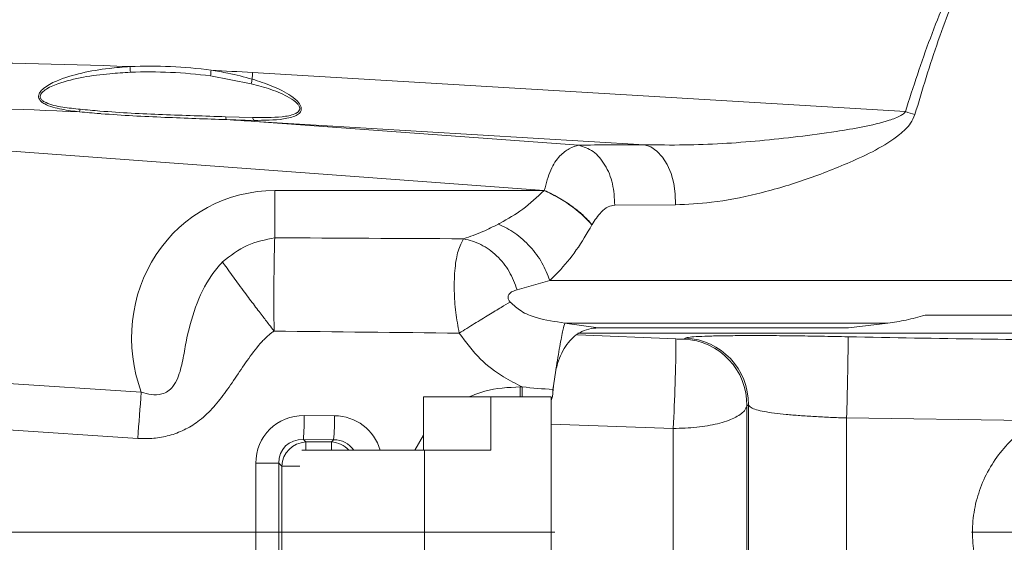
# Model space of a CAD drawing. Header units: millimetres. Extents: x 0 to 16820, y 0 to 11880.
# Tile 29 of 99: x 3788 to 3908, y 6329 to 6393. Entities that reach past the tile are written whole.
import ezdxf

# ---------------------------------------------------------------- set-up
doc = ezdxf.new("R2010")
doc.units = ezdxf.units.MM
doc.header["$LTSCALE"] = 20
doc.linetypes.add('CENTERX2', pattern=[20.32, 12.7, -2.54, 2.54, -2.54])
doc.styles.add('SLDTEXTSTYLE0', font='TXT', dxfattribs={"width": 0.605})
doc.dimstyles.new('SLDDIMSTYLE0', dxfattribs={"dimtxt": 140, "dimasz": 100, "dimexe": 0, "dimexo": 0.0625, "dimgap": 35, "dimtad": 1, "dimtoh": 1, "dimdec": 1, "dimrnd": 1e-09, "dimzin": 12, "dimdsep": 46, "dimtxsty": 'SLDTEXTSTYLE0', "dimsah": 1, "dimcen": 0, "dimadec": 0, "dimazin": 0, "dimtfac": 1, "dimtofl": 0, "dimtmove": 0, "dimatfit": 3, "dimfxl": 0, "dimfrac": 2, "dimtolj": 1, "dimtzin": 12, "dimarcsym": 0})
doc.dimstyles.new('SLDDIMSTYLE1', dxfattribs={"dimtxt": 140, "dimasz": 100, "dimexe": 0, "dimexo": 0.0625, "dimgap": 35, "dimtad": 1, "dimtoh": 1, "dimdec": 4, "dimlfac": 20, "dimzin": 12, "dimdsep": 46, "dimtxsty": 'SLDTEXTSTYLE0', "dimsah": 1, "dimcen": 0.09, "dimadec": 1, "dimazin": 0, "dimtfac": 1, "dimtofl": 0, "dimtmove": 0, "dimatfit": 3, "dimfxl": 0, "dimfrac": 2, "dimtolj": 1, "dimtzin": 12, "dimarcsym": 0})

# ---------------------------------------------------------------- blocks, each defined once
blk = doc.blocks.new('*D2')
at = {"color": 7, "linetype": 'Continuous', "lineweight": 0}
for q in [(3840.42, 7139.1), (2786.51, 6330.23)]:
    blk.add_line((3256.93, 6691.28), q, dxfattribs=at)
blk.add_solid([(3256.93, 6691.28), (3345.4, 6740.26), (3327.13, 6764.06)], dxfattribs=at)
at = {"color": 7, "linetype": 'Continuous', "lineweight": 0, "char_height": 140, "attachment_point": 1, "rotation": 37.5059, "style": 'SLDTEXTSTYLE0'}
for s, insert in [('593', (3451.28, 7067.26)), ('R', (3341.19, 6982.76))]:
    blk.add_mtext(s, dxfattribs=dict(at, insert=insert))
blk = doc.blocks.new('*D4')
at = {"color": 7, "linetype": 'Continuous', "lineweight": 0}
for p, q in [((1293.27, 6330.23), (473.82, 6330.23)), ((4279.76, 6330.23), (5099.21, 6330.23))]:
    blk.add_line(p, q, dxfattribs=at)
blk.add_arc((2786.51, 6330.23), 2282.69, 0, 180, dxfattribs=at)
for points in [[(503.82, 6330.23), (521, 6429.88), (491.01, 6430.54)], [(5069.21, 6330.23), (5082.02, 6430.54), (5052.02, 6429.88)]]:
    blk.add_solid(points, dxfattribs=at)
at = {"color": 7, "linetype": 'Continuous', "lineweight": 0, "char_height": 140, "attachment_point": 1, "style": 'SLDTEXTSTYLE0'}
for s, insert in [('180°', (2643.72, 8793.4)), ('+', (2531.48, 8793.4))]:
    blk.add_mtext(s, dxfattribs=dict(at, insert=insert))
blk = doc.blocks.new('*D5')
at = {"color": 7, "linetype": 'Continuous', "lineweight": 0}
for p, q in [((1293.27, 6330.23), (473.82, 6330.23)), ((4279.76, 6330.23), (5099.21, 6330.23))]:
    blk.add_line(p, q, dxfattribs=at)
blk.add_arc((2786.51, 6330.23), 2282.69, 180, 0, dxfattribs=at)
for points in [[(503.82, 6330.23), (491.01, 6229.93), (521, 6230.59)], [(5069.21, 6330.23), (5052.02, 6230.59), (5082.02, 6229.93)]]:
    blk.add_solid(points, dxfattribs=at)
at = {"color": 7, "linetype": 'Continuous', "lineweight": 0, "char_height": 140, "attachment_point": 1, "style": 'SLDTEXTSTYLE0'}
for s, insert in [('180°', (2619.58, 4228.01)), ('-', (2555.62, 4228.01))]:
    blk.add_mtext(s, dxfattribs=dict(at, insert=insert))

msp = doc.modelspace()

# ---------------------------------------------------------------- linework, layer by layer
at = {"color": 8, "linetype": 'Continuous', "lineweight": 0}
for p, q in [((3816.3005679, 6384.9645899), (3811.3406455, 6385.9096409)), ((3816.4573808, 6386.322877), (3896.0616657, 6381.5529574)), ((3813.1723021, 6380.9308167), (3816.4838706, 6380.826496)), ((3816.6386065, 6380.4886962), (3813.3005949, 6380.5760078)), ((3864.2332386, 6377.5132928), (3816.7205939, 6380.3602689)), ((3816.7205939, 6380.3602689), (3856.2250456, 6377.4627301)), ((3852.0349898, 6371.9467311), (3754.7737229, 6379.0805675)), ((3819.1653142, 6371.9244326), (3852.0222315, 6371.9244326)), ((3819.1653142, 6366.1646118), (3819.1653142, 6371.9244326)), ((3868.0302084, 6370.190565), (3860.6156831, 6370.1400023)), ((3857.8533453, 6367.772271), (3857.8415841, 6367.7499724)), ((3852.7003491, 6360.9440322), (3848.7317958, 6359.7892669)), ((3852.7003491, 6360.9440322), (4009.2823417, 6360.9440322)), ((3893.9244631, 6355.7583136), (3854.5399079, 6355.7583136)), ((3854.5399079, 6355.7583136), (3858.6229847, 6355.1687505)), ((3856.0902585, 6354.3318129), (3868.0789056, 6353.8079508)), ((3869.0721904, 6353.7982604), (3869.2488879, 6353.9152573)), ((3772.1237535, 6349.3285259), (3802.8871131, 6347.3080987)), ((3849.1044517, 6347.9630343), (3849.3442506, 6347.9630343)), ((3853.087748, 6347.254241), (3853.085608, 6347.6554761)), ((3853.0856215, 6347.6554756), (3853.1494466, 6348.0850323)), ((3876.9178768, 6345.7865716), (3876.7292583, 6345.659134)), ((3876.7292583, 6345.659134), (3876.7292583, 6314.809301)), ((3876.9178768, 6314.6818635), (3876.9178768, 6345.7865716)), ((3802.4683192, 6341.67444), (3772.4635897, 6343.6450431)), ((3822.7602373, 6344.4614207), (3826.4494884, 6344.4340367)), ((3912.04328, 6343.8427403), (3888.9014312, 6344.1668514)), ((3888.9014312, 6344.1668514), (3888.9014312, 6316.3015836)), ((3867.7415925, 6342.8853245), (3852.8681975, 6343.4143973)), ((3867.7415925, 6317.5831106), (3867.7415925, 6342.8853245)), ((3826.3447899, 6341.4995939), (3822.6555389, 6341.5269779)), ((3822.6555389, 6341.5269779), (3822.9432085, 6341.2393082)), ((3822.9432085, 6341.2393082), (3826.0845043, 6341.2393082)), ((3822.9432085, 6340.2342175), (3822.9432085, 6341.2393082)), ((3826.0845043, 6341.2393082), (3826.3447899, 6341.4995939)), ((3826.0845043, 6340.2342175), (3826.0845043, 6341.2393082)), ((3836.2543479, 6340.2342175), (3837.2863231, 6342.0816536)), ((3816.8474634, 6321.8320116), (3816.8474634, 6338.6364234)), ((3819.6772077, 6338.6364234), (3816.8474634, 6338.6364234)), ((3819.6772077, 6338.6364234), (3819.6772077, 6321.8320116)), ((3820.0087657, 6338.3048654), (3819.6772077, 6338.6364234)), ((3820.0087657, 6322.1635696), (3820.0087657, 6338.3048654)), ((3820.0087657, 6338.3048654), (3822.2145876, 6338.3048654))]:
    msp.add_line(p, q, dxfattribs=at)
at = {"color": 7, "linetype": 'Continuous', "lineweight": 0}
for p, q in [((3898.4634835, 6356.7342175), (3944.5642293, 6356.7342175)), ((3889.1310317, 6355.1687505), (3893.9244631, 6355.7583136)), ((3992.501698, 6354.5114845), (3856.1422934, 6354.5114845)), ((3889.1310317, 6355.1687505), (3858.6229847, 6355.1687505)), ((3853.4428216, 6349.9961734), (3853.1494466, 6348.0850323)), ((3853.0856212, 6347.6554756), (3853.1207971, 6347.6541356)), ((3853.0877601, 6347.2542466), (3853.1207971, 6347.6541356)), ((3853.1494466, 6348.0850323), (3853.1207971, 6347.6541356)), ((3837.2863231, 6340.2342175), (3837.2863231, 6346.7342175)), ((3845.5075044, 6346.7342175), (3837.2863231, 6346.7342175)), ((3845.5075044, 6340.2342175), (3845.5075044, 6346.7342175)), ((3852.8681975, 6346.7342175), (3845.5075044, 6346.7342175)), ((3852.8681975, 6313.7342175), (3852.8681975, 6346.7342175)), ((3837.4210986, 6340.2342175), (3822.4648436, 6340.2342175)), ((3837.4210986, 6320.2342175), (3837.4210986, 6340.2342175)), ((3845.5075044, 6340.2342175), (3837.4210986, 6340.2342175))]:
    msp.add_line(p, q, dxfattribs=at)
at = {"color": 7, "linetype": 'CENTERX2', "lineweight": 0}
msp.add_line((2786.5138564, 6330.2342175), (4279.7581291, 6330.2342175), dxfattribs=at)
at = {"color": 8, "linetype": 'Continuous', "lineweight": 0, "flags": 128}
msp.add_lwpolyline([(3868.0302084, 6370.190565), (3867.9977197, 6371.5099598), (3867.813942, 6372.7954361), (3867.4854159, 6374.0012441), (3867.0238334, 6375.0844694), (3866.4456223, 6376.0065603), (3865.7713609, 6376.7346999), (3865.0250459, 6377.2429738), (3864.2332386, 6377.5132928)], dxfattribs=at)
at = {"color": 7, "linetype": 'Continuous', "lineweight": 30}
msp.add_circle((2786.5138564, 6330.2342175), 2051, dxfattribs=at)
at = {"color": 8, "linetype": 'Continuous', "lineweight": 0}
for centre, radius, start, end in [((3803.8981437, 6330.9612219), 56.1502219, 82.321448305, 92.444063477), ((3808.201237, 6387.3010049), 6.7018861, 182.057715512, 188.102239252), ((3803.9310582, 6330.9522163), 55.4546707, 82.321448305, 92.444063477), ((3817.9236742, 6385.6955587), 6.5865088, 172.037442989, 178.137379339), ((3824.1277395, 6383.6178398), 7.9421881, 166.167497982, 170.237230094), ((3868.8870013, 6383.2200222), 52.5213558, 176.613109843, 177.493753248), ((3794.0424638, 6382.0563554), 1.4153744, 338.099443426, 351.182807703), ((3813.7417119, 6380.9361068), 0.5694344, 180.532292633, 219.225957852), ((3817.1241935, 6380.9154688), 0.6464748, 187.910592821, 221.311583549), ((3837.6473999, 6193.8312893), 196.6002317, 72.359381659, 72.715170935), ((3816.979482, 6380.6159259), 0.3638455, 200.467786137, 224.64020423), ((3845.3644618, 6356.4998271), 16.8001295, 42.039775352, 66.653375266), ((3684.7059572, 6354.004362), 183.3730536, 356.523671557, 359.938630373), ((3868.722771, 6345.7981927), 8.0076948, 359.004972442, 87.499078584), ((3868.9105323, 6345.9140491), 8.0083592, 359.087923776, 87.57851519), ((3391.9226289, 6358.6483657), 497.1897467, 358.33092492, 359.4732644), ((4111.3093515, 6321.5482637), 309.4961167, 175.225661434, 176.271490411), ((3790.0378327, 6344.1598398), 32.7237944, 355.385159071, 0.52804254), ((3793.7270838, 6344.1324558), 32.7237944, 355.385159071, 0.52804254), ((3823.0968747, 6338.1511992), 3.0919299, 92.848723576, 177.151276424), ((3825.9333401, 6338.1613153), 3.0817026, 42.271797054, 87.188388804)]:
    msp.add_arc(centre, radius, start, end, dxfattribs=at)
for centre, major_axis, ratio, start_param, end_param in [((3825.8344251, 6368.6543928), (111.1195835, -8.2958449), 0.1525583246, 1.8029193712, 2.2790469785), ((3825.8344251, 6368.6543928), (111.1195835, -8.2958449), 0.1525583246, 1.6666673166, 1.7124388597), ((3826.5145843, 6368.6543928), (110.890852, -8.2266128), 0.0989213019, 1.8629493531, 2.2803097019), ((3826.5145843, 6368.6543928), (110.890852, -8.2266128), 0.0989213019, 1.6665686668, 1.6975775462), ((3922.3478242, 6366.8772638), (94.8289175, -6.6823711), 0.0872725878, 2.2365761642, 2.3485304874), ((3819.7313533, 6353.3830619), (-7.6665707, 17.0215502), 0.9589450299, 5.8754743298, 7.7800791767), ((3921.5138564, 6229.931551), (0, 193.418365), 0.5291203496, 0.7462522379, 0.7464220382), ((4034.8981907, 6377.5580913), (687.2700788, 0), 0.0174603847, 4.3930929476, 4.4281953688), ((4034.4793968, 6377.5580913), (687.2700788, 0), 0.0349207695, 4.3936024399, 4.4279968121), ((3823.0273782, 6338.3253942), (4.7640455, -4.1432958), 0.9500640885, 2.304593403, 3.8321489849), ((3826.1862841, 6338.3019468), (3.9487599, 4.8074886), 0.9640791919, 5.7027158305, 6.9455874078), ((3822.9226797, 6338.3253942), (2.545265, -2.3145672), 0.8717099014, 2.3234120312, 3.8509676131), ((3826.0815857, 6338.3019468), (2.2207511, 2.5048497), 0.8957840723, 6.0321864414, 6.9799502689)]:
    msp.add_ellipse(centre, major_axis=major_axis, ratio=ratio, start_param=start_param, end_param=end_param, dxfattribs=at)
for points, knots in [([(3896.0616657, 6381.5529574), (3897.0308402, 6384.5653977), (3898.4884857, 6389.09613), (3900.8602294, 6394.9914849), (3902.7211901, 6398.8371155), (3904.6099564, 6402.1204106), (3906.0005263, 6403.8068349), (3906.7002107, 6404.6553826)], [0, 0, 0, 0, 0.37053291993, 0.55728422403, 0.743906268, 0.87114290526, 1, 1, 1, 1]), ([(3907.086318, 6404.2890309), (3906.4443581, 6403.447882), (3905.1492319, 6401.7509007), (3903.4073343, 6398.4781093), (3901.6859224, 6394.6417493), (3899.4848545, 6388.7455004), (3898.1313979, 6384.2159214), (3897.2262261, 6381.1866057)], [0, 0, 0, 0, 0.125605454, 0.2534035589, 0.4390737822, 0.6248608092, 1, 1, 1, 1]), ([(3795.3556943, 6381.5284253), (3794.6220462, 6381.6178374), (3793.5123667, 6381.7530778), (3792.0898361, 6382.0826197), (3791.2447955, 6382.3873523), (3790.7066859, 6382.7368844), (3790.455297, 6383.0233865), (3790.3533004, 6383.3152016), (3790.3742445, 6383.6149402), (3790.5550674, 6383.9894544), (3791.199475, 6384.6435381), (3792.9174174, 6385.5349819), (3795.6472913, 6386.3304096), (3798.6814005, 6386.8465039), (3800.6549567, 6386.996053), (3801.5036725, 6387.0603657)], [0, 0, 0, 0, 0.1199339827, 0.1814061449, 0.2444450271, 0.274587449, 0.3007447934, 0.3203586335, 0.3401111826, 0.3639852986, 0.4020902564, 0.504623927, 0.6812615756, 0.8629284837, 1, 1, 1, 1]), ([(3801.5662481, 6386.3564416), (3800.7293858, 6386.3076014), (3798.8058791, 6386.1953435), (3795.8127899, 6385.8152494), (3793.1399013, 6385.1580218), (3791.4149387, 6384.4363192), (3790.7529358, 6383.8922176), (3790.5637368, 6383.5801225), (3790.5377831, 6383.328899), (3790.6374408, 6383.0844853), (3790.8853937, 6382.8471515), (3791.7062261, 6382.4027181), (3793.2913015, 6382.0759435), (3794.7261707, 6381.9180673), (3795.4411119, 6381.8394035)], [0, 0, 0, 0, 0.141878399, 0.3261039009, 0.5095592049, 0.6110510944, 0.6467740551, 0.668080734, 0.6852014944, 0.7022757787, 0.7258659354, 0.7542621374, 0.8775580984, 1, 1, 1, 1]), ([(3811.4006672, 6386.607961), (3812.0855485, 6386.4968332), (3813.7740646, 6386.2228572), (3815.4310129, 6385.7799509), (3816.4158843, 6385.5166923)], [0, 0, 0, 0, 0.4056113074, 1, 1, 1, 1]), ([(3816.4158843, 6385.5166923), (3817.2224249, 6385.2564401), (3818.8561415, 6384.7292771), (3820.815555, 6383.7741179), (3821.8481952, 6382.9387211), (3822.1876006, 6382.5017643), (3822.3251919, 6382.281521), (3822.4134344, 6381.9650501), (3822.383341, 6381.670668), (3822.1950152, 6381.3555942), (3821.5511885, 6380.9131132), (3819.7033291, 6380.5091156), (3817.8668255, 6380.4968795), (3816.6386065, 6380.4886962)], [0, 0, 0, 0, 0.1718825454, 0.3481627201, 0.4376462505, 0.4395469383, 0.4708122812, 0.4965072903, 0.5223974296, 0.5533865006, 0.6026542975, 0.7342626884, 1, 1, 1, 1]), ([(3816.4838706, 6380.826496), (3817.6946814, 6380.8209143), (3819.4861891, 6380.8126558), (3821.3358308, 6381.1163245), (3821.9982955, 6381.4764845), (3822.1942241, 6381.7365468), (3822.2277787, 6381.9827035), (3822.1399143, 6382.2484111), (3821.7830193, 6382.7218619), (3820.6236723, 6383.4949288), (3818.7107615, 6384.3173863), (3817.1061486, 6384.7482692), (3816.3005679, 6384.9645899)], [0, 0, 0, 0, 0.2742337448, 0.4057544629, 0.45238052, 0.4803051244, 0.5029684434, 0.525567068, 0.5540068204, 0.6424502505, 0.8204955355, 1, 1, 1, 1]), ([(3813.3005949, 6380.5760078), (3810.7917842, 6380.663984), (3805.7348996, 6380.8413133), (3800.5067304, 6381.1014197), (3797.047979, 6381.375332), (3796.1678056, 6381.4549573), (3795.3556943, 6381.5284253)], [0, 0, 0, 0, 0.4230059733, 0.8526320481, 0.8640277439, 1, 1, 1, 1]), ([(3795.4411119, 6381.8394035), (3796.2428891, 6381.7658288), (3799.5662783, 6381.4608595), (3805.5603353, 6381.1703689), (3810.6151771, 6381.0112906), (3813.1723021, 6380.9308167)], [0, 0, 0, 0, 0.1357798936, 0.5628114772, 1, 1, 1, 1]), ([(3864.2332386, 6377.5132928), (3865.8652076, 6377.4909843), (3870.5000498, 6377.4276274), (3878.3112183, 6377.9066219), (3885.5977173, 6378.8139689), (3890.8861256, 6379.6576169), (3893.5452296, 6380.2787757), (3895.2287144, 6380.8812964), (3895.8720949, 6381.2993017), (3896.0156923, 6381.4914426), (3896.0616657, 6381.5529574)], [0, 0, 0, 0, 0.156243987, 0.4437377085, 0.7312749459, 0.8318888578, 0.9323102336, 0.9786651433, 0.993169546, 1, 1, 1, 1]), ([(3897.2262261, 6381.1866057), (3897.0690214, 6380.8252442), (3896.6502465, 6379.8626196), (3894.9504962, 6378.3704484), (3892.4534602, 6376.796402), (3888.4593404, 6374.9765941), (3883.6085308, 6373.0664566), (3877.9350346, 6371.4373633), (3872.6947724, 6370.3978317), (3869.4853029, 6370.2552211), (3868.0302084, 6370.190565)], [0, 0, 0, 0, 0.033099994, 0.0881744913, 0.1895637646, 0.2914442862, 0.4763728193, 0.6619182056, 0.8467220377, 1, 1, 1, 1]), ([(3852.0349898, 6371.9467311), (3852.2732587, 6372.8219406), (3852.739648, 6374.5350819), (3853.8230354, 6376.1569828), (3855.1369998, 6377.151343), (3855.8512767, 6377.3557615), (3856.2250456, 6377.4627301)], [0, 0, 0, 0, 0.276363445, 0.540955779, 0.7597900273, 1, 1, 1, 1]), ([(3846.4366702, 6367.8408684), (3846.5109601, 6367.879672), (3847.5111625, 6368.4021042), (3849.4667485, 6369.5608084), (3851.1629438, 6371.1296579), (3852.0222315, 6371.9244326)], [0, 0, 0, 0, 0.0380803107, 0.5126942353, 1, 1, 1, 1]), ([(3860.6156831, 6370.1400023), (3860.3431874, 6370.0904168), (3859.7579171, 6369.9839162), (3858.7724764, 6369.1845773), (3858.2067424, 6368.3152892), (3857.8533453, 6367.772271)], [0, 0, 0, 0, 0.2464178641, 0.5292598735, 1, 1, 1, 1]), ([(3842.1990007, 6366.0394346), (3842.9752382, 6366.3026007), (3844.3525565, 6366.7695499), (3845.803471, 6367.5153785), (3846.4366702, 6367.8408684)], [0, 0, 0, 0, 0.5635860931, 1, 1, 1, 1]), ([(3857.8415841, 6367.7499724), (3857.2254511, 6366.6898503), (3855.9742375, 6364.537005), (3854.229764, 6362.4696567), (3853.1200526, 6361.340748), (3852.7687131, 6361.0086518), (3852.7003491, 6360.9440322)], [0, 0, 0, 0, 0.3998353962, 0.8119666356, 0.963412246, 1, 1, 1, 1]), ([(3812.7870899, 6363.2257286), (3813.7623778, 6363.9704469), (3815.7108492, 6365.4582764), (3818.0146553, 6365.9293362), (3819.1653142, 6366.1646118)], [0, 0, 0, 0, 0.5005400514, 1, 1, 1, 1]), ([(3819.1653142, 6366.1646118), (3819.1469716, 6365.6636162), (3819.1102826, 6364.6615241), (3819.0693938, 6361.9015113), (3819.0510714, 6358.5271507), (3819.0696958, 6356.0206658), (3819.0790089, 6354.7672969)], [0, 0, 0, 0, 0.2499243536, 0.4998991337, 0.7499243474, 1, 1, 1, 1]), ([(3841.6492221, 6354.5221144), (3841.4997358, 6355.3673534), (3841.1884, 6357.1277366), (3841.0070595, 6359.8884962), (3841.1029476, 6362.5025624), (3841.5035941, 6364.7914769), (3841.9577291, 6365.6064552), (3842.1990007, 6366.0394346)], [0, 0, 0, 0, 0.165864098, 0.3454459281, 0.5591092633, 0.7657647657, 1, 1, 1, 1]), ([(3802.8871131, 6347.3080987), (3803.2916883, 6347.1910441), (3804.1046677, 6346.955827), (3805.2576927, 6346.9997338), (3806.1669742, 6347.3983505), (3806.8707427, 6348.071147), (3807.5217497, 6349.3727873), (3807.9698996, 6351.2242103), (3808.4456187, 6354.1503857), (3809.3782113, 6357.7040488), (3810.9074209, 6361.039942), (3812.3234599, 6362.6865932), (3812.7870899, 6363.2257286)], [0, 0, 0, 0, 0.0592184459, 0.1189973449, 0.1568699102, 0.1947636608, 0.2518968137, 0.358672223, 0.466062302, 0.6815577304, 0.8957377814, 1, 1, 1, 1]), ([(3812.7870899, 6363.2257286), (3812.9601987, 6362.9763057), (3813.29132, 6362.4992114), (3814.1125499, 6361.3585346), (3815.015796, 6360.1298573), (3815.9285622, 6358.9090651), (3816.5304079, 6358.111187), (3817.0928706, 6357.3695263), (3817.7343772, 6356.5268085), (3818.3910153, 6355.6651679), (3818.8792182, 6355.0280352), (3819.0790089, 6354.7672969)], [0, 0, 0, 0, 0.1439235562, 0.2752958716, 0.500178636, 0.5917680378, 0.6750094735, 0.7499397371, 0.8165791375, 0.9249373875, 1, 1, 1, 1]), ([(3848.7317958, 6359.7892669), (3848.5323887, 6359.7385553), (3848.1898956, 6359.6514553), (3847.8380578, 6359.4103791), (3847.6754501, 6359.174721), (3847.621095, 6358.9956598), (3847.6189365, 6358.8195192), (3847.6649638, 6358.6445671), (3847.7552338, 6358.4676039), (3847.834652, 6358.3682447), (3847.8787852, 6358.3130301)], [0, 0, 0, 0, 0.3385968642, 0.5815593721, 0.6907951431, 0.7664280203, 0.8244568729, 0.8836625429, 0.9353504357, 1, 1, 1, 1]), ([(3847.8787852, 6358.3130301), (3848.3043216, 6357.9259241), (3849.2575882, 6357.0587476), (3851.5404236, 6356.1735558), (3853.365975, 6355.9208304), (3854.5399079, 6355.7583136)], [0, 0, 0, 0, 0.2234952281, 0.5006634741, 1, 1, 1, 1]), ([(3853.4428216, 6349.9961733), (3853.4482079, 6350.0302738), (3853.6141746, 6351.0809966), (3853.9333192, 6352.9961452), (3854.3284481, 6355.0830911), (3854.4694213, 6355.5332395), (3854.5399079, 6355.7583136)], [0, 0, 0, 0, 0.0110573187, 0.3407048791, 0.6703524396, 1, 1, 1, 1]), ([(3819.0790089, 6354.7672969), (3819.0736276, 6354.7640943), (3819.0519854, 6354.7512143), (3818.9983879, 6354.7180284), (3818.8244649, 6354.6033622), (3818.3284014, 6354.2211732), (3817.290259, 6353.1893499), (3815.4264164, 6350.7678844), (3813.6405558, 6347.8660062), (3811.5642566, 6345.2688871), (3809.9239617, 6343.7466387), (3808.1345495, 6342.6612492), (3806.3138519, 6341.9776314), (3804.3993628, 6341.6317823), (3803.1122153, 6341.660216), (3802.4683192, 6341.67444)], [0, 0, 0, 0, 0.00084420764, 0.00339517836, 0.00849754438, 0.02892171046, 0.08767710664, 0.20512909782, 0.43984090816, 0.5463250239, 0.65244354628, 0.73960226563, 0.82673882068, 0.91332601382, 1, 1, 1, 1]), ([(3849.3442673, 6347.9630269), (3848.5733462, 6348.3517302), (3846.7509037, 6349.2706172), (3844.003492, 6351.3672006), (3842.4727652, 6353.4184994), (3841.6492221, 6354.5221144)], [0, 0, 0, 0, 0.2530115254, 0.5981143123, 1, 1, 1, 1]), ([(3868.0789056, 6353.8079508), (3868.1873101, 6353.803763), (3868.4037708, 6353.795401), (3868.6925789, 6353.7886659), (3868.9185985, 6353.787223), (3869.0441885, 6353.7909898), (3869.0644124, 6353.7962408), (3869.0721904, 6353.7982604)], [0, 0, 0, 0, 0.2084253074, 0.416180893, 0.6307925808, 0.8580062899, 1, 1, 1, 1]), ([(3869.2488879, 6353.9152573), (3869.3846706, 6353.9562976), (3869.6343619, 6354.0317666), (3870.8061266, 6354.1143489), (3872.361306, 6354.1732962), (3874.3933306, 6354.2106948), (3876.8035959, 6354.2273056), (3879.5614111, 6354.2223792), (3882.5772608, 6354.1961758), (3885.7861746, 6354.1498298), (3887.989646, 6354.1016965), (3889.0913654, 6354.0776303)], [0, 0, 0, 0, 0.13225080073, 0.24319644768, 0.35412301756, 0.46243587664, 0.57073430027, 0.67800588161, 0.78526842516, 0.89263580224, 1, 1, 1, 1]), ([(3889.0913654, 6354.0776303), (3899.8956145, 6353.8752724), (3921.5106069, 6353.470435), (3943.1256025, 6353.8751913), (3953.9363474, 6354.0776303)], [0, 0, 0, 0, 0.499849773, 1, 1, 1, 1]), ([(3842.8432655, 6346.7342175), (3843.4833574, 6346.9908648), (3845.4776215, 6347.7904723), (3847.6377125, 6347.8940734), (3849.1044867, 6347.964422)], [0, 0, 0, 0, 0.3209665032, 1, 1, 1, 1]), ([(3849.3366259, 6346.7342175), (3849.3377916, 6346.8131016), (3849.3435019, 6347.1995006), (3849.3439188, 6347.6246667), (3849.3442506, 6347.9630343)], [0, 0, 0, 0, 0.2041520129, 1, 1, 1, 1]), ([(3849.3442353, 6347.9629093), (3850.5897683, 6347.8348231), (3851.8353212, 6347.7067348), (3853.0856011, 6347.6554736), (3853.0856211, 6347.6554728)], [0, 0, 0, 0, 0.9999840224, 1, 1, 1, 1]), ([(3876.7292583, 6345.659134), (3876.6570016, 6345.4567633), (3876.4685152, 6344.9288656), (3875.3162221, 6344.1392094), (3873.2617322, 6343.4358393), (3870.652646, 6342.9672535), (3868.7173296, 6342.9127857), (3867.7415925, 6342.8853245)], [0, 0, 0, 0, 0.1386251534, 0.3616131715, 0.5753304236, 0.7858924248, 1, 1, 1, 1]), ([(3888.9014312, 6344.1668514), (3888.2459573, 6344.1912397), (3886.9149265, 6344.2407636), (3884.9866905, 6344.3390635), (3883.156518, 6344.4568455), (3881.4979108, 6344.5956483), (3880.033606, 6344.759256), (3878.8102369, 6344.9495677), (3877.8628503, 6345.1726695), (3877.1542747, 6345.4439238), (3877.0013264, 6345.6656153), (3876.9178768, 6345.7865716)], [0, 0, 0, 0, 0.1032070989, 0.2095763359, 0.3135916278, 0.4206791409, 0.5272393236, 0.6367904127, 0.7482489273, 0.8626429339, 1, 1, 1, 1]), ([(3910.4373432, 6317.7492823), (3909.8547405, 6318.2468238), (3908.5921561, 6319.3250684), (3906.9641251, 6321.3430573), (3905.6203367, 6323.6849867), (3904.6952725, 6326.2387124), (3904.2247326, 6328.8924466), (3904.2286031, 6331.6409424), (3904.7244143, 6334.3609387), (3905.714381, 6336.994257), (3907.1446738, 6339.3983271), (3908.9758566, 6341.5284655), (3910.6661858, 6342.9554947), (3911.7496454, 6343.653555), (3912.04328, 6343.8427403)], [0, 0, 0, 0, 0.0748788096, 0.1622732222, 0.2521395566, 0.3373508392, 0.425244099, 0.5122895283, 0.6023625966, 0.6920344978, 0.7846808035, 0.8740244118, 0.9658586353, 1, 1, 1, 1])]:
    msp.add_open_spline(points, degree=3, knots=knots, dxfattribs=at)
for points in [[(3860.6156831, 6370.1400023), (3860.5731151, 6371.0267352), (3860.487979, 6372.8002008), (3859.5040324, 6375.1328444), (3858.0425325, 6376.8787291), (3856.8308745, 6377.2680631), (3856.2250456, 6377.4627301)], [(3857.8533453, 6367.772271), (3857.4929305, 6368.1642552), (3856.7721008, 6368.9482236), (3855.3355637, 6370.0839841), (3853.7362129, 6371.1263636), (3852.6020642, 6371.6732753), (3852.0349898, 6371.9467311)], [(3852.7003491, 6360.9440322), (3852.421348, 6361.6722573), (3851.863346, 6363.1287077), (3850.3450768, 6365.1436987), (3848.4949223, 6366.8376249), (3847.1227542, 6367.5064539), (3846.4366702, 6367.8408684)], [(3842.1990007, 6366.0394346), (3842.9131507, 6365.8512489), (3844.3414509, 6365.4748776), (3846.2687347, 6364.0343647), (3847.8528443, 6362.1153972), (3848.438812, 6360.5646437), (3848.7317958, 6359.7892669)], [(3841.6492221, 6354.5221144), (3842.2789357, 6354.9137979), (3843.5383629, 6355.697165), (3845.3020378, 6356.7772232), (3846.838805, 6357.705604), (3847.5321252, 6358.1105547), (3847.8787852, 6358.3130301)]]:
    msp.add_open_spline(points, degree=3, dxfattribs=at)
at = {"color": 7, "linetype": 'Continuous', "lineweight": 0}
for points, knots in [([(3898.4634835, 6356.7342175), (3897.6863976, 6356.5069049), (3896.1217709, 6356.0492214), (3894.6601546, 6355.8557139), (3893.9244631, 6355.7583136)], [0, 0, 0, 0, 0.4966589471, 1, 1, 1, 1]), ([(3858.6229847, 6355.1687505), (3858.2301905, 6355.1416038), (3857.4450074, 6355.0873383), (3856.1096193, 6354.53562), (3854.7195474, 6353.2838284), (3853.823003, 6351.4787823), (3853.5130489, 6350.2700419), (3853.4428216, 6349.9961734)], [0, 0, 0, 0, 0.1746589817, 0.349137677, 0.632165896, 0.9166585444, 1, 1, 1, 1]), ([(3849.0968485, 6346.7342175), (3849.0980185, 6346.8133566), (3849.1037381, 6347.2002022), (3849.104155, 6347.6258507), (3849.1044867, 6347.964422)], [0, 0, 0, 0, 0.2045754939, 1, 1, 1, 1]), ([(3852.8681975, 6346.3143639), (3852.9243352, 6346.4688992), (3853.0285248, 6346.7557107), (3853.0690629, 6347.0968867), (3853.0877589, 6347.2542356)], [0, 0, 0, 0, 0.5388041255, 1, 1, 1, 1])]:
    msp.add_open_spline(points, degree=3, knots=knots, dxfattribs=at)

# ---------------------------------------------------------------- dimensions: what is measured, and where the dimension line sits
for base, line1, line2, text, picture, middle in [((2786.5138564, 8612.9287632), ((4279.7581291, 6330.2342175), (2786.5138564, 6330.2342175)), ((1293.2695837, 6330.2342175), (2786.5138564, 6330.2342175)), '+<>', '*D4', (2786.5138564, 8612.9287632)), ((2786.5138564, 4047.5396719), ((1293.2695837, 6330.2342175), (2786.5138564, 6330.2342175)), ((4279.7581291, 6330.2342175), (2786.5138564, 6330.2342175)), '-<>', '*D5', (2786.5138564, 4047.5396719))]:
    dim = msp.add_angular_dim_2l(base=base, line1=line1, line2=line2, text=text, dimstyle='SLDDIMSTYLE1', dxfattribs=at)
    dim.commit()
    dim.dimension.update_dxf_attribs({"geometry": picture, "text_midpoint": middle, "dimtype": 162})
dim = msp.add_radius_dim(center=(2786.5138564, 6330.2342175), mpoint=(3256.9349804, 6691.2784891), dimstyle='SLDDIMSTYLE0', dxfattribs=at)
dim.commit()
dim.dimension.update_dxf_attribs({"geometry": '*D2', "text_midpoint": (3637.2216116, 6983.1453391), "dimtype": 164})

doc.saveas('drawing.dxf')
